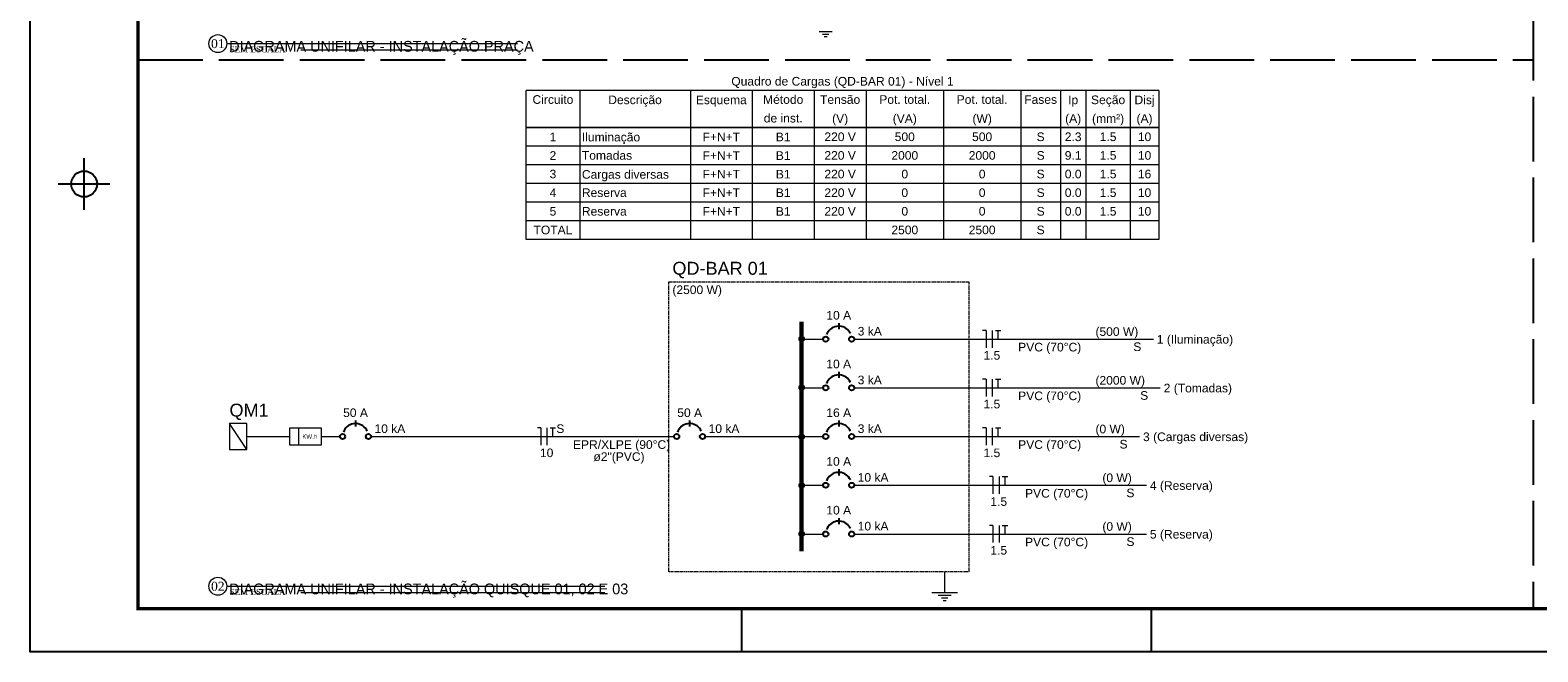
# Paper-space layout '009.DiagramasUnifilares.R00' of a CAD drawing. Header units: millimetres. Extents: x -8768 to 2147, y 15 to 4218.
# Tile 1 of 8: x 1147 to 1496, y 15 to 160. Entities that reach past the tile are written whole.
import ezdxf
from ezdxf.enums import TextEntityAlignment as Align

# ---------------------------------------------------------------- set-up
doc = ezdxf.new("R2018")
doc.units = ezdxf.units.MM
doc.header["$LTSCALE"] = 0.5
doc.linetypes.add('ACAD_ISO02W100', pattern=[15, 12, -3])
doc.linetypes.add('JIS_02_1.2', pattern=[0.25, 0.125, -0.125])
for name, color, linetype, lineweight in [('Com.NE - SIMBOLOGIA', 1, 'Continuous', 5), ('DI-Barramento', 6, 'Continuous', 60), ('DI-Disjuntor', 1, 'Continuous', 25), ('DI-Fios', 7, 'Continuous', 15), ('DI-Linhas do diagrama', 7, 'Continuous', 15), ('DI-Pontilhado', 7, 'JIS_02_1.2', 9), ('DI-Tabelas', 7, 'Continuous', 13), ('DI-Textos do diagrama', 7, 'Continuous', 9), ('DI-Títulos', 7, 'Continuous', 9)]:
    doc.layers.add(name, color=color, linetype=linetype, lineweight=lineweight)
for name, color, linetype in [('Com.NE - TEXTOS', 7, 'Continuous'), ('EL_Pranchas', 7, 'Continuous'), ('EXP_Pranchas', 7, 'Continuous')]:
    doc.layers.add(name, color=color, linetype=linetype)
doc.styles.add('Calibri', font='arial.ttf')
doc.styles.add('NORD 2012', font='times.ttf')
doc.styles.get("Standard").update_dxf_attribs({"font": 'arial.ttf'})

# ---------------------------------------------------------------- blocks, each defined once
blk = doc.blocks.new('*U35')
at = {"layer": 'EXP_Pranchas'}
for p, q in [((-987.5, 102.5), (-987.5, 114.5)), ((-993.5, 108.5), (-981.5, 108.5)), ((-835, 0), (-835, 10)), ((-740, 0), (-740, 10))]:
    blk.add_line(p, q, dxfattribs=at)
blk.add_lwpolyline([(0, 0), (-1000, 0), (-1000, 420), (0, 420)], close=True, dxfattribs=at)
at = {"layer": 'EXP_Pranchas', "const_width": 0.8}
blk.add_lwpolyline([(-975, 10), (-10, 10), (-10, 410), (-975, 410)], close=True, dxfattribs=at)
at = {"layer": 'EXP_Pranchas'}
blk.add_circle((-987.5, 108.5), 3, dxfattribs=at)
blk = doc.blocks.new('*U74')
at = {"layer": 'Com.NE - SIMBOLOGIA', "lineweight": 9}
for p, q in [((6.6, 0), (103.52, 0)), ((31.34, -2.1), (103.52, -2.1))]:
    blk.add_line(p, q, dxfattribs=at)
blk.add_circle((3.6, 0), 3, dxfattribs=at)
at = {"layer": 'Com.NE - TEXTOS', "style": 'NORD 2012'}
blk.add_attdef('NÚMERO', text='', height=3, dxfattribs=at).set_placement((3.6, 0), align=Align.MIDDLE_CENTER)
at = {"layer": 'Com.NE - TEXTOS', "lineweight": 30, "flags": 104}
blk.add_attdef('TÍTULO', text='', height=3, dxfattribs=at).set_placement((7.39, 0.9), align=Align.BOTTOM_LEFT)
at = {"layer": 'Com.NE - TEXTOS', "style": 'NORD 2012'}
blk.add_attdef('ESCALA', text='', height=2, dxfattribs=at).set_placement((7.5, -0.9), align=Align.TOP_LEFT)
blk = doc.blocks.new('*U75')
at = {"layer": 'Com.NE - SIMBOLOGIA', "lineweight": 9}
for p, q in [((6.6, 0), (132.69, 0)), ((31.34, -2.1), (132.69, -2.1))]:
    blk.add_line(p, q, dxfattribs=at)
blk.add_circle((3.6, 0), 3, dxfattribs=at)
at = {"layer": 'Com.NE - TEXTOS', "style": 'NORD 2012'}
blk.add_attdef('NÚMERO', text='', height=3, dxfattribs=at).set_placement((3.6, 0), align=Align.MIDDLE_CENTER)
at = {"layer": 'Com.NE - TEXTOS', "lineweight": 30, "flags": 104}
blk.add_attdef('TÍTULO', text='', height=3, dxfattribs=at).set_placement((7.39, 0.9), align=Align.BOTTOM_LEFT)
at = {"layer": 'Com.NE - TEXTOS', "style": 'NORD 2012'}
blk.add_attdef('ESCALA', text='', height=2, dxfattribs=at).set_placement((7.5, -0.9), align=Align.TOP_LEFT)

psp = doc.layouts.new('009.DiagramasUnifilares.R00')

# ---------------------------------------------------------------- hatches: boundary and pattern name
at = {"layer": 'DI-Linhas do diagrama', "linetype": 'Continuous'}
for points in [[(1326.27, 87.99), (1326.26, 88.04), (1326.26, 88.09), (1326.25, 88.15), (1326.23, 88.2), (1326.21, 88.24), (1326.19, 88.29), (1326.16, 88.33), (1326.13, 88.38), (1326.09, 88.41), (1326.05, 88.45), (1326.01, 88.48), (1325.97, 88.51), (1325.92, 88.53), (1325.87, 88.55), (1325.82, 88.57), (1325.77, 88.58), (1325.72, 88.59), (1325.67, 88.59), (1325.61, 88.59), (1325.56, 88.58), (1325.51, 88.57), (1325.46, 88.55), (1325.41, 88.53), (1325.37, 88.51), (1325.32, 88.48), (1325.28, 88.45), (1325.24, 88.41), (1325.21, 88.38), (1325.17, 88.33), (1325.15, 88.29), (1325.12, 88.24), (1325.1, 88.2), (1325.09, 88.15), (1325.07, 88.09), (1325.07, 88.04), (1325.07, 87.99), (1325.07, 87.94), (1325.07, 87.89), (1325.09, 87.83), (1325.1, 87.78), (1325.12, 87.74), (1325.15, 87.69), (1325.17, 87.65), (1325.21, 87.6), (1325.24, 87.57), (1325.28, 87.53), (1325.32, 87.5), (1325.37, 87.47), (1325.41, 87.45), (1325.46, 87.43), (1325.51, 87.41), (1325.56, 87.4), (1325.61, 87.39), (1325.67, 87.39), (1325.72, 87.39), (1325.77, 87.4), (1325.82, 87.41), (1325.87, 87.43), (1325.92, 87.45), (1325.97, 87.47), (1326.01, 87.5), (1326.05, 87.53), (1326.09, 87.57), (1326.13, 87.6), (1326.16, 87.65), (1326.19, 87.69), (1326.21, 87.74), (1326.23, 87.78), (1326.25, 87.83), (1326.26, 87.89), (1326.26, 87.94)], [(1326.27, 76.69), (1326.26, 76.74), (1326.26, 76.79), (1326.25, 76.85), (1326.23, 76.9), (1326.21, 76.94), (1326.19, 76.99), (1326.16, 77.03), (1326.13, 77.08), (1326.09, 77.11), (1326.05, 77.15), (1326.01, 77.18), (1325.97, 77.21), (1325.92, 77.23), (1325.87, 77.25), (1325.82, 77.27), (1325.77, 77.28), (1325.72, 77.29), (1325.67, 77.29), (1325.61, 77.29), (1325.56, 77.28), (1325.51, 77.27), (1325.46, 77.25), (1325.41, 77.23), (1325.37, 77.21), (1325.32, 77.18), (1325.28, 77.15), (1325.24, 77.11), (1325.21, 77.08), (1325.17, 77.03), (1325.15, 76.99), (1325.12, 76.94), (1325.1, 76.9), (1325.09, 76.85), (1325.07, 76.79), (1325.07, 76.74), (1325.07, 76.69), (1325.07, 76.64), (1325.07, 76.59), (1325.09, 76.53), (1325.1, 76.48), (1325.12, 76.44), (1325.15, 76.39), (1325.17, 76.35), (1325.21, 76.3), (1325.24, 76.27), (1325.28, 76.23), (1325.32, 76.2), (1325.37, 76.17), (1325.41, 76.15), (1325.46, 76.13), (1325.51, 76.11), (1325.56, 76.1), (1325.61, 76.09), (1325.67, 76.09), (1325.72, 76.09), (1325.77, 76.1), (1325.82, 76.11), (1325.87, 76.13), (1325.92, 76.15), (1325.97, 76.17), (1326.01, 76.2), (1326.05, 76.23), (1326.09, 76.27), (1326.13, 76.3), (1326.16, 76.35), (1326.19, 76.39), (1326.21, 76.44), (1326.23, 76.48), (1326.25, 76.53), (1326.26, 76.59), (1326.26, 76.64)], [(1326.27, 65.39), (1326.26, 65.44), (1326.26, 65.49), (1326.25, 65.55), (1326.23, 65.6), (1326.21, 65.64), (1326.19, 65.69), (1326.16, 65.73), (1326.13, 65.78), (1326.09, 65.81), (1326.05, 65.85), (1326.01, 65.88), (1325.97, 65.91), (1325.92, 65.93), (1325.87, 65.95), (1325.82, 65.97), (1325.77, 65.98), (1325.72, 65.99), (1325.67, 65.99), (1325.61, 65.99), (1325.56, 65.98), (1325.51, 65.97), (1325.46, 65.95), (1325.41, 65.93), (1325.37, 65.91), (1325.32, 65.88), (1325.28, 65.85), (1325.24, 65.81), (1325.21, 65.78), (1325.17, 65.73), (1325.15, 65.69), (1325.12, 65.64), (1325.1, 65.6), (1325.09, 65.55), (1325.07, 65.49), (1325.07, 65.44), (1325.07, 65.39), (1325.07, 65.34), (1325.07, 65.29), (1325.09, 65.23), (1325.1, 65.18), (1325.12, 65.14), (1325.15, 65.09), (1325.17, 65.05), (1325.21, 65), (1325.24, 64.97), (1325.28, 64.93), (1325.32, 64.9), (1325.37, 64.87), (1325.41, 64.85), (1325.46, 64.83), (1325.51, 64.81), (1325.56, 64.8), (1325.61, 64.79), (1325.67, 64.79), (1325.72, 64.79), (1325.77, 64.8), (1325.82, 64.81), (1325.87, 64.83), (1325.92, 64.85), (1325.97, 64.87), (1326.01, 64.9), (1326.05, 64.93), (1326.09, 64.97), (1326.13, 65), (1326.16, 65.05), (1326.19, 65.09), (1326.21, 65.14), (1326.23, 65.18), (1326.25, 65.23), (1326.26, 65.29), (1326.26, 65.34)], [(1326.27, 54.09), (1326.26, 54.14), (1326.26, 54.19), (1326.25, 54.25), (1326.23, 54.3), (1326.21, 54.34), (1326.19, 54.39), (1326.16, 54.43), (1326.13, 54.48), (1326.09, 54.51), (1326.05, 54.55), (1326.01, 54.58), (1325.97, 54.61), (1325.92, 54.63), (1325.87, 54.65), (1325.82, 54.67), (1325.77, 54.68), (1325.72, 54.69), (1325.67, 54.69), (1325.61, 54.69), (1325.56, 54.68), (1325.51, 54.67), (1325.46, 54.65), (1325.41, 54.63), (1325.37, 54.61), (1325.32, 54.58), (1325.28, 54.55), (1325.24, 54.51), (1325.21, 54.48), (1325.17, 54.43), (1325.15, 54.39), (1325.12, 54.34), (1325.1, 54.3), (1325.09, 54.25), (1325.07, 54.19), (1325.07, 54.14), (1325.07, 54.09), (1325.07, 54.04), (1325.07, 53.99), (1325.09, 53.93), (1325.1, 53.88), (1325.12, 53.84), (1325.15, 53.79), (1325.17, 53.75), (1325.21, 53.7), (1325.24, 53.67), (1325.28, 53.63), (1325.32, 53.6), (1325.37, 53.57), (1325.41, 53.55), (1325.46, 53.53), (1325.51, 53.51), (1325.56, 53.5), (1325.61, 53.49), (1325.67, 53.49), (1325.72, 53.49), (1325.77, 53.5), (1325.82, 53.51), (1325.87, 53.53), (1325.92, 53.55), (1325.97, 53.57), (1326.01, 53.6), (1326.05, 53.63), (1326.09, 53.67), (1326.13, 53.7), (1326.16, 53.75), (1326.19, 53.79), (1326.21, 53.84), (1326.23, 53.88), (1326.25, 53.93), (1326.26, 53.99), (1326.26, 54.04)], [(1326.27, 42.79), (1326.26, 42.84), (1326.26, 42.89), (1326.25, 42.95), (1326.23, 43), (1326.21, 43.04), (1326.19, 43.09), (1326.16, 43.13), (1326.13, 43.18), (1326.09, 43.21), (1326.05, 43.25), (1326.01, 43.28), (1325.97, 43.31), (1325.92, 43.33), (1325.87, 43.35), (1325.82, 43.37), (1325.77, 43.38), (1325.72, 43.39), (1325.67, 43.39), (1325.61, 43.39), (1325.56, 43.38), (1325.51, 43.37), (1325.46, 43.35), (1325.41, 43.33), (1325.37, 43.31), (1325.32, 43.28), (1325.28, 43.25), (1325.24, 43.21), (1325.21, 43.18), (1325.17, 43.13), (1325.15, 43.09), (1325.12, 43.04), (1325.1, 43), (1325.09, 42.95), (1325.07, 42.89), (1325.07, 42.84), (1325.07, 42.79), (1325.07, 42.74), (1325.07, 42.69), (1325.09, 42.63), (1325.1, 42.58), (1325.12, 42.54), (1325.15, 42.49), (1325.17, 42.45), (1325.21, 42.4), (1325.24, 42.37), (1325.28, 42.33), (1325.32, 42.3), (1325.37, 42.27), (1325.41, 42.25), (1325.46, 42.23), (1325.51, 42.21), (1325.56, 42.2), (1325.61, 42.19), (1325.67, 42.19), (1325.72, 42.19), (1325.77, 42.2), (1325.82, 42.21), (1325.87, 42.23), (1325.92, 42.25), (1325.97, 42.27), (1326.01, 42.3), (1326.05, 42.33), (1326.09, 42.37), (1326.13, 42.4), (1326.16, 42.45), (1326.19, 42.49), (1326.21, 42.54), (1326.23, 42.58), (1326.25, 42.63), (1326.26, 42.69), (1326.26, 42.74)]]:
    psp.add_hatch(color=9, dxfattribs=at).paths.add_polyline_path(points)

# ---------------------------------------------------------------- linework, layer by layer
at = {"linetype": 'ACAD_ISO02W100', "ltscale": 2.5}
for p, q in [((1495.25, 425.46), (1495.25, 25.46)), ((1171.82, 152.72), (1495.25, 152.72))]:
    psp.add_line(p, q, dxfattribs=at)
at = {"layer": 'DI-Barramento'}
psp.add_line((1325.67, 91.99), (1325.67, 38.79), dxfattribs=at)
at = {"layer": 'DI-Disjuntor'}
for p, q in [((1334.27, 91.69), (1334.27, 90.29)), ((1334.27, 80.39), (1334.27, 78.99)), ((1222.25, 69.09), (1222.25, 67.69)), ((1299.71, 69.09), (1299.71, 67.69)), ((1334.27, 69.09), (1334.27, 67.69)), ((1334.27, 57.79), (1334.27, 56.39)), ((1334.27, 46.49), (1334.27, 45.09))]:
    psp.add_line(p, q, dxfattribs=at)
for points in [[(1336.98, 89.26), (1336.8, 89.6), (1336.56, 89.92), (1336.29, 90.2), (1335.99, 90.45), (1335.65, 90.65), (1335.29, 90.81), (1334.91, 90.92), (1334.53, 90.98), (1334.13, 90.99), (1333.74, 90.94), (1333.36, 90.85), (1333, 90.71), (1332.65, 90.52), (1332.34, 90.29), (1332.05, 90.02), (1331.81, 89.71), (1331.6, 89.38), (1331.45, 89.02)], [(1336.98, 77.96), (1336.8, 78.3), (1336.56, 78.62), (1336.29, 78.9), (1335.99, 79.15), (1335.65, 79.35), (1335.29, 79.51), (1334.91, 79.62), (1334.53, 79.68), (1334.13, 79.69), (1333.74, 79.64), (1333.36, 79.55), (1333, 79.41), (1332.65, 79.22), (1332.34, 78.99), (1332.05, 78.72), (1331.81, 78.41), (1331.6, 78.08), (1331.45, 77.72)], [(1224.97, 66.66), (1224.78, 67), (1224.55, 67.32), (1224.28, 67.6), (1223.97, 67.85), (1223.63, 68.05), (1223.27, 68.21), (1222.9, 68.32), (1222.51, 68.38), (1222.12, 68.39), (1221.73, 68.34), (1221.35, 68.25), (1220.98, 68.11), (1220.64, 67.92), (1220.32, 67.69), (1220.04, 67.42), (1219.79, 67.11), (1219.59, 66.78), (1219.43, 66.42)], [(1302.42, 66.66), (1302.24, 67), (1302, 67.32), (1301.73, 67.6), (1301.43, 67.85), (1301.09, 68.05), (1300.73, 68.21), (1300.35, 68.32), (1299.97, 68.38), (1299.57, 68.39), (1299.18, 68.34), (1298.8, 68.25), (1298.44, 68.11), (1298.09, 67.92), (1297.78, 67.69), (1297.49, 67.42), (1297.25, 67.11), (1297.04, 66.78), (1296.89, 66.42)], [(1336.98, 66.66), (1336.8, 67), (1336.56, 67.32), (1336.29, 67.6), (1335.99, 67.85), (1335.65, 68.05), (1335.29, 68.21), (1334.91, 68.32), (1334.53, 68.38), (1334.13, 68.39), (1333.74, 68.34), (1333.36, 68.25), (1333, 68.11), (1332.65, 67.92), (1332.34, 67.69), (1332.05, 67.42), (1331.81, 67.11), (1331.6, 66.78), (1331.45, 66.42)], [(1336.98, 55.36), (1336.8, 55.7), (1336.56, 56.02), (1336.29, 56.3), (1335.99, 56.55), (1335.65, 56.75), (1335.29, 56.91), (1334.91, 57.02), (1334.53, 57.08), (1334.13, 57.09), (1333.74, 57.04), (1333.36, 56.95), (1333, 56.81), (1332.65, 56.62), (1332.34, 56.39), (1332.05, 56.12), (1331.81, 55.81), (1331.6, 55.48), (1331.45, 55.12)], [(1336.98, 44.06), (1336.8, 44.4), (1336.56, 44.72), (1336.29, 45), (1335.99, 45.25), (1335.65, 45.45), (1335.29, 45.61), (1334.91, 45.72), (1334.53, 45.78), (1334.13, 45.79), (1333.74, 45.74), (1333.36, 45.65), (1333, 45.51), (1332.65, 45.32), (1332.34, 45.09), (1332.05, 44.82), (1331.81, 44.51), (1331.6, 44.18), (1331.45, 43.82)]]:
    psp.add_lwpolyline(points, dxfattribs=at)
for centre in [(1331.27, 87.99), (1337.27, 87.99), (1331.27, 76.69), (1337.27, 76.69), (1219.25, 65.39), (1225.25, 65.39), (1296.71, 65.39), (1302.71, 65.39), (1331.27, 65.39), (1337.27, 65.39), (1331.27, 54.09), (1337.27, 54.09), (1331.27, 42.79), (1337.27, 42.79)]:
    psp.add_circle(centre, 0.6, dxfattribs=at)
at = {"layer": 'DI-Fios'}
for p, q in [((1368.43, 89.99), (1367.63, 89.99)), ((1368.43, 89.99), (1368.43, 85.99)), ((1369.83, 89.99), (1369.83, 85.99)), ((1370.59, 89.99), (1371.87, 89.99)), ((1371.23, 87.99), (1371.23, 89.99)), ((1368.43, 78.69), (1367.63, 78.69)), ((1368.43, 78.69), (1368.43, 74.69)), ((1369.83, 78.69), (1369.83, 74.69)), ((1370.59, 78.69), (1371.87, 78.69)), ((1371.23, 76.69), (1371.23, 78.69)), ((1265.21, 67.39), (1264.41, 67.39)), ((1265.21, 67.39), (1265.21, 63.39)), ((1266.61, 67.39), (1266.61, 63.39)), ((1267.37, 67.39), (1268.65, 67.39)), ((1268.01, 65.39), (1268.01, 67.39)), ((1368.43, 67.39), (1367.63, 67.39)), ((1368.43, 67.39), (1368.43, 63.39)), ((1369.83, 67.39), (1369.83, 63.39)), ((1370.59, 67.39), (1371.87, 67.39)), ((1371.23, 65.39), (1371.23, 67.39)), ((1370.03, 56.09), (1369.23, 56.09)), ((1370.03, 56.09), (1370.03, 52.09)), ((1371.43, 56.09), (1371.43, 52.09)), ((1372.19, 56.09), (1373.47, 56.09)), ((1372.83, 54.09), (1372.83, 56.09)), ((1370.03, 44.79), (1369.23, 44.79)), ((1370.03, 44.79), (1370.03, 40.79)), ((1371.43, 44.79), (1371.43, 40.79)), ((1372.19, 44.79), (1373.47, 44.79)), ((1372.83, 42.79), (1372.83, 44.79))]:
    psp.add_line(p, q, dxfattribs=at)
at = {"layer": 'DI-Linhas do diagrama'}
for p, q in [((1326.27, 87.99), (1330.67, 87.99)), ((1337.87, 87.99), (1353.43, 87.99)), ((1353.43, 87.99), (1358.43, 87.99)), ((1358.43, 87.99), (1368.43, 87.99)), ((1368.43, 87.99), (1371.23, 87.99)), ((1371.23, 87.99), (1382.83, 87.99)), ((1382.83, 87.99), (1393.79, 87.99)), ((1393.79, 87.99), (1404.01, 87.99)), ((1404.01, 87.99), (1407.21, 87.99)), ((1326.27, 76.69), (1330.67, 76.69)), ((1337.87, 76.69), (1353.43, 76.69)), ((1353.43, 76.69), (1358.43, 76.69)), ((1358.43, 76.69), (1368.43, 76.69)), ((1368.43, 76.69), (1371.23, 76.69)), ((1371.23, 76.69), (1382.83, 76.69)), ((1382.83, 76.69), (1393.79, 76.69)), ((1393.79, 76.69), (1405.61, 76.69)), ((1405.61, 76.69), (1408.81, 76.69)), ((1197.03, 62.39), (1193.03, 68.39)), ((1209.05, 67.39), (1209.05, 63.39)), ((1197.03, 65.39), (1207.05, 65.39)), ((1214.25, 65.39), (1218.65, 65.39)), ((1225.85, 65.39), (1265.21, 65.39)), ((1265.21, 65.39), (1268.01, 65.39)), ((1268.01, 65.39), (1283.18, 65.39)), ((1283.18, 65.39), (1296.11, 65.39)), ((1303.31, 65.39), (1315.67, 65.39)), ((1315.67, 65.39), (1320.67, 65.39)), ((1320.67, 65.39), (1325.67, 65.39)), ((1326.27, 65.39), (1330.67, 65.39)), ((1337.87, 65.39), (1353.43, 65.39)), ((1353.43, 65.39), (1358.43, 65.39)), ((1358.43, 65.39), (1368.43, 65.39)), ((1368.43, 65.39), (1371.23, 65.39)), ((1371.23, 65.39), (1382.83, 65.39)), ((1382.83, 65.39), (1393.79, 65.39)), ((1393.79, 65.39), (1400.82, 65.39)), ((1400.82, 65.39), (1404.02, 65.39)), ((1326.27, 54.09), (1330.67, 54.09)), ((1337.87, 54.09), (1355.03, 54.09)), ((1355.03, 54.09), (1360.03, 54.09)), ((1360.03, 54.09), (1370.03, 54.09)), ((1370.03, 54.09), (1372.83, 54.09)), ((1372.83, 54.09), (1384.43, 54.09)), ((1384.43, 54.09), (1395.39, 54.09)), ((1395.39, 54.09), (1402.41, 54.09)), ((1402.41, 54.09), (1405.61, 54.09)), ((1326.27, 42.79), (1330.67, 42.79)), ((1337.87, 42.79), (1355.03, 42.79)), ((1355.03, 42.79), (1360.03, 42.79)), ((1360.03, 42.79), (1370.03, 42.79)), ((1370.03, 42.79), (1372.83, 42.79)), ((1372.83, 42.79), (1384.43, 42.79)), ((1384.43, 42.79), (1395.39, 42.79)), ((1395.39, 42.79), (1402.41, 42.79)), ((1402.41, 42.79), (1405.61, 42.79))]:
    psp.add_line(p, q, dxfattribs=at)
for points in [[(1193.03, 62.39), (1197.03, 62.39), (1197.03, 68.39), (1193.03, 68.39), (1193.03, 62.39)], [(1207.05, 67.39), (1214.25, 67.39), (1214.25, 63.39), (1207.05, 63.39), (1207.05, 67.39)]]:
    psp.add_lwpolyline(points, dxfattribs=at)
for centre in [(1325.67, 87.99), (1325.67, 87.99), (1325.67, 76.69), (1325.67, 76.69), (1325.67, 65.39), (1325.67, 65.39), (1325.67, 54.09), (1325.67, 54.09), (1325.67, 42.79), (1325.67, 42.79)]:
    psp.add_circle(centre, 0.6, dxfattribs=at)
at = {"layer": 'DI-Pontilhado'}
psp.add_lwpolyline([(1294.91, 101.29), (1364.43, 101.29), (1364.43, 33.99), (1294.91, 33.99), (1294.91, 101.29)], dxfattribs=at)
at = {"layer": 'DI-Tabelas'}
for p, q in [((1408.48, 145.68), (1261.8, 145.68)), ((1261.8, 141.36), (1261.8, 145.68)), ((1274.23, 145.68), (1274.23, 141.36)), ((1299.88, 145.68), (1299.88, 141.36)), ((1314.23, 145.68), (1314.23, 141.36)), ((1328.58, 145.68), (1328.58, 141.36)), ((1340.61, 145.68), (1340.61, 141.36)), ((1358.55, 145.68), (1358.55, 141.36)), ((1376.49, 145.68), (1376.49, 141.36)), ((1385.68, 145.68), (1385.68, 141.36)), ((1391.57, 145.68), (1391.57, 141.36)), ((1401.87, 145.68), (1401.87, 141.36)), ((1408.48, 145.68), (1408.48, 141.36)), ((1261.8, 137.04), (1261.8, 141.36)), ((1274.23, 141.36), (1274.23, 137.04)), ((1299.88, 141.36), (1299.88, 137.04)), ((1314.23, 141.36), (1314.23, 137.04)), ((1328.58, 141.36), (1328.58, 137.04)), ((1340.61, 141.36), (1340.61, 137.04)), ((1358.55, 141.36), (1358.55, 137.04)), ((1376.49, 141.36), (1376.49, 137.04)), ((1385.68, 141.36), (1385.68, 137.04)), ((1391.57, 141.36), (1391.57, 137.04)), ((1401.87, 141.36), (1401.87, 137.04)), ((1408.48, 141.36), (1408.48, 137.04)), ((1274.23, 137.04), (1261.8, 137.04)), ((1261.8, 132.72), (1261.8, 137.04)), ((1261.8, 137.04), (1274.23, 137.04)), ((1299.88, 137.04), (1274.23, 137.04)), ((1274.23, 137.04), (1274.23, 132.72)), ((1274.23, 137.04), (1299.88, 137.04)), ((1314.23, 137.04), (1299.88, 137.04)), ((1299.88, 137.04), (1299.88, 132.72)), ((1299.88, 137.04), (1314.23, 137.04)), ((1328.58, 137.04), (1314.23, 137.04)), ((1314.23, 137.04), (1314.23, 132.72)), ((1314.23, 137.04), (1328.58, 137.04)), ((1340.61, 137.04), (1328.58, 137.04)), ((1328.58, 137.04), (1328.58, 132.72)), ((1328.58, 137.04), (1340.61, 137.04)), ((1358.55, 137.04), (1340.61, 137.04)), ((1340.61, 137.04), (1340.61, 132.72)), ((1340.61, 137.04), (1358.55, 137.04)), ((1376.49, 137.04), (1358.55, 137.04)), ((1358.55, 137.04), (1358.55, 132.72)), ((1358.55, 137.04), (1376.49, 137.04)), ((1385.68, 137.04), (1376.49, 137.04)), ((1376.49, 137.04), (1376.49, 132.72)), ((1376.49, 137.04), (1385.68, 137.04)), ((1391.57, 137.04), (1385.68, 137.04)), ((1385.68, 137.04), (1385.68, 132.72)), ((1385.68, 137.04), (1391.57, 137.04)), ((1401.87, 137.04), (1391.57, 137.04)), ((1391.57, 137.04), (1391.57, 132.72)), ((1391.57, 137.04), (1401.87, 137.04)), ((1408.48, 137.04), (1401.87, 137.04)), ((1401.87, 137.04), (1401.87, 132.72)), ((1401.87, 137.04), (1408.48, 137.04)), ((1408.48, 137.04), (1408.48, 132.72)), ((1274.23, 132.72), (1261.8, 132.72)), ((1261.8, 128.4), (1261.8, 132.72)), ((1299.88, 132.72), (1274.23, 132.72)), ((1274.23, 132.72), (1274.23, 128.4)), ((1314.23, 132.72), (1299.88, 132.72)), ((1299.88, 132.72), (1299.88, 128.4)), ((1328.58, 132.72), (1314.23, 132.72)), ((1314.23, 132.72), (1314.23, 128.4)), ((1340.61, 132.72), (1328.58, 132.72)), ((1328.58, 132.72), (1328.58, 128.4)), ((1358.55, 132.72), (1340.61, 132.72)), ((1340.61, 132.72), (1340.61, 128.4)), ((1376.49, 132.72), (1358.55, 132.72)), ((1358.55, 132.72), (1358.55, 128.4)), ((1385.68, 132.72), (1376.49, 132.72)), ((1376.49, 132.72), (1376.49, 128.4)), ((1391.57, 132.72), (1385.68, 132.72)), ((1385.68, 132.72), (1385.68, 128.4)), ((1401.87, 132.72), (1391.57, 132.72)), ((1391.57, 132.72), (1391.57, 128.4)), ((1408.48, 132.72), (1401.87, 132.72)), ((1401.87, 132.72), (1401.87, 128.4)), ((1408.48, 132.72), (1408.48, 128.4)), ((1274.23, 128.4), (1261.8, 128.4)), ((1261.8, 124.08), (1261.8, 128.4)), ((1299.88, 128.4), (1274.23, 128.4)), ((1274.23, 128.4), (1274.23, 124.08)), ((1314.23, 128.4), (1299.88, 128.4)), ((1299.88, 128.4), (1299.88, 124.08)), ((1328.58, 128.4), (1314.23, 128.4)), ((1314.23, 128.4), (1314.23, 124.08)), ((1340.61, 128.4), (1328.58, 128.4)), ((1328.58, 128.4), (1328.58, 124.08)), ((1358.55, 128.4), (1340.61, 128.4)), ((1340.61, 128.4), (1340.61, 124.08)), ((1376.49, 128.4), (1358.55, 128.4)), ((1358.55, 128.4), (1358.55, 124.08)), ((1385.68, 128.4), (1376.49, 128.4)), ((1376.49, 128.4), (1376.49, 124.08)), ((1391.57, 128.4), (1385.68, 128.4)), ((1385.68, 128.4), (1385.68, 124.08)), ((1401.87, 128.4), (1391.57, 128.4)), ((1391.57, 128.4), (1391.57, 124.08)), ((1408.48, 128.4), (1401.87, 128.4)), ((1401.87, 128.4), (1401.87, 124.08)), ((1408.48, 128.4), (1408.48, 124.08)), ((1274.23, 124.08), (1261.8, 124.08)), ((1261.8, 119.76), (1261.8, 124.08)), ((1299.88, 124.08), (1274.23, 124.08)), ((1274.23, 124.08), (1274.23, 119.76)), ((1314.23, 124.08), (1299.88, 124.08)), ((1299.88, 124.08), (1299.88, 119.76)), ((1328.58, 124.08), (1314.23, 124.08)), ((1314.23, 124.08), (1314.23, 119.76)), ((1340.61, 124.08), (1328.58, 124.08)), ((1328.58, 124.08), (1328.58, 119.76)), ((1358.55, 124.08), (1340.61, 124.08)), ((1340.61, 124.08), (1340.61, 119.76)), ((1376.49, 124.08), (1358.55, 124.08)), ((1358.55, 124.08), (1358.55, 119.76)), ((1385.68, 124.08), (1376.49, 124.08)), ((1376.49, 124.08), (1376.49, 119.76)), ((1391.57, 124.08), (1385.68, 124.08)), ((1385.68, 124.08), (1385.68, 119.76)), ((1401.87, 124.08), (1391.57, 124.08)), ((1391.57, 124.08), (1391.57, 119.76)), ((1408.48, 124.08), (1401.87, 124.08)), ((1401.87, 124.08), (1401.87, 119.76)), ((1408.48, 124.08), (1408.48, 119.76)), ((1274.23, 119.76), (1261.8, 119.76)), ((1261.8, 115.44), (1261.8, 119.76)), ((1299.88, 119.76), (1274.23, 119.76)), ((1274.23, 119.76), (1274.23, 115.44)), ((1314.23, 119.76), (1299.88, 119.76)), ((1299.88, 119.76), (1299.88, 115.44)), ((1328.58, 119.76), (1314.23, 119.76)), ((1314.23, 119.76), (1314.23, 115.44)), ((1340.61, 119.76), (1328.58, 119.76)), ((1328.58, 119.76), (1328.58, 115.44)), ((1358.55, 119.76), (1340.61, 119.76)), ((1340.61, 119.76), (1340.61, 115.44)), ((1376.49, 119.76), (1358.55, 119.76)), ((1358.55, 119.76), (1358.55, 115.44)), ((1385.68, 119.76), (1376.49, 119.76)), ((1376.49, 119.76), (1376.49, 115.44)), ((1391.57, 119.76), (1385.68, 119.76)), ((1385.68, 119.76), (1385.68, 115.44)), ((1401.87, 119.76), (1391.57, 119.76)), ((1391.57, 119.76), (1391.57, 115.44)), ((1408.48, 119.76), (1401.87, 119.76)), ((1401.87, 119.76), (1401.87, 115.44)), ((1408.48, 119.76), (1408.48, 115.44)), ((1274.23, 115.44), (1261.8, 115.44)), ((1261.8, 111.12), (1261.8, 115.44)), ((1299.88, 115.44), (1274.23, 115.44)), ((1274.23, 115.44), (1274.23, 111.12)), ((1314.23, 115.44), (1299.88, 115.44)), ((1299.88, 115.44), (1299.88, 111.12)), ((1328.58, 115.44), (1314.23, 115.44)), ((1314.23, 115.44), (1314.23, 111.12)), ((1340.61, 115.44), (1328.58, 115.44)), ((1328.58, 115.44), (1328.58, 111.12)), ((1358.55, 115.44), (1340.61, 115.44)), ((1340.61, 115.44), (1340.61, 111.12)), ((1376.49, 115.44), (1358.55, 115.44)), ((1358.55, 115.44), (1358.55, 111.12)), ((1385.68, 115.44), (1376.49, 115.44)), ((1376.49, 115.44), (1376.49, 111.12)), ((1391.57, 115.44), (1385.68, 115.44)), ((1385.68, 115.44), (1385.68, 111.12)), ((1401.87, 115.44), (1391.57, 115.44)), ((1391.57, 115.44), (1391.57, 111.12)), ((1408.48, 115.44), (1401.87, 115.44)), ((1401.87, 115.44), (1401.87, 111.12)), ((1408.48, 115.44), (1408.48, 111.12)), ((1274.23, 111.12), (1261.8, 111.12)), ((1299.88, 111.12), (1274.23, 111.12)), ((1314.23, 111.12), (1299.88, 111.12)), ((1328.58, 111.12), (1314.23, 111.12)), ((1340.61, 111.12), (1328.58, 111.12)), ((1358.55, 111.12), (1340.61, 111.12)), ((1376.49, 111.12), (1358.55, 111.12)), ((1385.68, 111.12), (1376.49, 111.12)), ((1391.57, 111.12), (1385.68, 111.12)), ((1401.87, 111.12), (1391.57, 111.12)), ((1408.48, 111.12), (1401.87, 111.12))]:
    psp.add_line(p, q, dxfattribs=at)
at = {"layer": 'DI-Textos do diagrama'}
for p, q in [((1329.75, 159.34), (1332.75, 159.34)), ((1330.5, 158.74), (1332, 158.74)), ((1330.88, 158.14), (1331.63, 158.14)), ((1358.83, 33.99), (1358.83, 29.19)), ((1355.83, 29.19), (1361.83, 29.19)), ((1357.33, 28.59), (1360.33, 28.59)), ((1358.08, 27.99), (1359.58, 27.99)), ((1358.45, 27.39), (1359.2, 27.39))]:
    psp.add_line(p, q, dxfattribs=at)

# ---------------------------------------------------------------- block references
at = {"layer": 'Com.NE - SIMBOLOGIA'}
ref = psp.add_blockref('*U74', (1187.83, 156.51), dxfattribs=dict(at, xscale=0.695, yscale=0.695, zscale=0.695))
ref.add_attrib('NÚMERO', '01', dxfattribs={"layer": 'Com.NE - TEXTOS', "height": 2.085, "style": 'NORD 2012'}).set_placement((1190.33, 156.51), align=Align.MIDDLE_CENTER)
lines = psp.add_mtext('DIAGRAMA UNIFILAR - INSTALAÇÃO PRAÇA', dxfattribs={"layer": 'Com.NE - TEXTOS', "insert": (1192.96, 157.14), "char_height": 2.5, "attachment_point": 1})
ref.add_attrib('TÍTULO', '', (1192.96, 157.14), dxfattribs={"flags": 104}).embed_mtext(lines)
ref.add_attrib('ESCALA', 'SEM ESCALA', dxfattribs={"layer": 'Com.NE - TEXTOS', "height": 1.39, "style": 'NORD 2012'}).set_placement((1193.04, 155.89), align=Align.TOP_LEFT)
ref = psp.add_blockref('*U75', (1187.83, 30.68), dxfattribs=dict(at, xscale=0.695, yscale=0.695, zscale=0.695))
ref.add_attrib('NÚMERO', '02', dxfattribs={"layer": 'Com.NE - TEXTOS', "height": 2.085, "style": 'NORD 2012'}).set_placement((1190.33, 30.68), align=Align.MIDDLE_CENTER)
lines = psp.add_mtext('DIAGRAMA UNIFILAR - INSTALAÇÃO QUISQUE 01, 02 E 03', dxfattribs={"layer": 'Com.NE - TEXTOS', "insert": (1192.96, 31.3), "char_height": 2.5, "attachment_point": 1})
ref.add_attrib('TÍTULO', '', (1192.96, 31.3), dxfattribs={"flags": 104}).embed_mtext(lines)
ref.add_attrib('ESCALA', 'SEM ESCALA', dxfattribs={"layer": 'Com.NE - TEXTOS', "height": 1.39, "style": 'NORD 2012'}).set_placement((1193.04, 30.05), align=Align.TOP_LEFT)
at = {"layer": 'EL_Pranchas'}
psp.add_blockref('*U35', (2146.82, 15.46), dxfattribs=at)

# ---------------------------------------------------------------- texts
at = {"layer": 'DI-Tabelas', "char_height": 2, "line_spacing_factor": 0.6, "style": 'Calibri'}
for s, insert, width, attachment_point in [('Quadro de Cargas (QD-BAR 01) - Nível 1', (1335.14, 146.18), 101.6676, 8), ('Circuito', (1268.02, 142.52), 19.8648, 8), ('Descrição', (1287.05, 141.86), 24.7962, 8), ('Esquema', (1307.05, 141.86), 23.354, 8), ('Método', (1321.4, 142.52), 20.5972, 8), ('Tensão', (1334.6, 142.52), 18.3286, 8), ('Pot. total.', (1349.58, 142.52), 25.3108, 8), ('Pot. total.', (1367.52, 142.52), 25.3108, 8), ('Fases', (1381.08, 142.52), 13.9793, 8), ('Ip', (1388.62, 141.86), 4.9014, 8), ('Seção', (1396.72, 141.86), 15.0423, 8), ('Disj', (1405.17, 141.86), 9.292, 8), ('de inst.', (1321.4, 138.2), 18.7981, 8), ('(V)', (1334.6, 137.54), 7.3991, 8), ('(VA)', (1349.58, 137.54), 11.046, 8), ('(W)', (1367.52, 137.54), 9.431, 8), ('(A)', (1388.62, 137.54), 7.4704, 8), ('(mm²)', (1396.72, 137.54), 16.0075, 8), ('(A)', (1405.17, 137.54), 7.4704, 8), ('1', (1268.02, 133.88), 3.1925, 8), ('F+N+T', (1307.05, 133.88), 16.3155, 8), ('B1', (1321.4, 133.88), 6.6216, 8), ('220 V', (1334.6, 133.88), 14.5765, 8), ('500', (1349.58, 133.88), 9.5775, 8), ('500', (1367.52, 133.88), 9.5775, 8), ('S', (1381.08, 133.88), 2.8958, 8), ('2.3', (1388.62, 133.88), 7.9775, 8), ('1.5', (1396.72, 133.88), 7.9775, 8), ('10', (1405.17, 133.88), 6.385, 8), ('Iluminação', (1274.73, 133.22), 28.169, 7), ('2', (1268.02, 129.56), 3.1925, 8), ('Tomadas', (1274.73, 129.56), 23.2451, 7), ('F+N+T', (1307.05, 129.56), 16.3155, 8), ('B1', (1321.4, 129.56), 6.6216, 8), ('220 V', (1334.6, 129.56), 14.5765, 8), ('2000', (1349.58, 129.56), 12.77, 8), ('2000', (1367.52, 129.56), 12.77, 8), ('S', (1381.08, 129.56), 2.8958, 8), ('9.1', (1388.62, 129.56), 7.9775, 8), ('1.5', (1396.72, 129.56), 7.9775, 8), ('10', (1405.17, 129.56), 6.385, 8), ('3', (1268.02, 125.24), 3.1925, 8), ('Cargas diversas', (1274.73, 124.58), 39.339, 7), ('F+N+T', (1307.05, 125.24), 16.3155, 8), ('B1', (1321.4, 125.24), 6.6216, 8), ('220 V', (1334.6, 125.24), 14.5765, 8), ('0', (1349.58, 125.24), 3.1925, 8), ('0', (1367.52, 125.24), 3.1925, 8), ('S', (1381.08, 125.24), 2.8958, 8), ('0.0', (1388.62, 125.24), 7.9775, 8), ('1.5', (1396.72, 125.24), 7.9775, 8), ('16', (1405.17, 125.24), 6.385, 8), ('4', (1268.02, 120.92), 3.1925, 8), ('Reserva', (1274.73, 120.92), 20.2216, 7), ('F+N+T', (1307.05, 120.92), 16.3155, 8), ('B1', (1321.4, 120.92), 6.6216, 8), ('220 V', (1334.6, 120.92), 14.5765, 8), ('0', (1349.58, 120.92), 3.1925, 8), ('0', (1367.52, 120.92), 3.1925, 8), ('S', (1381.08, 120.92), 2.8958, 8), ('0.0', (1388.62, 120.92), 7.9775, 8), ('1.5', (1396.72, 120.92), 7.9775, 8), ('10', (1405.17, 120.92), 6.385, 8), ('5', (1268.02, 116.6), 3.1925, 8), ('Reserva', (1274.73, 116.6), 20.2216, 7), ('F+N+T', (1307.05, 116.6), 16.3155, 8), ('B1', (1321.4, 116.6), 6.6216, 8), ('220 V', (1334.6, 116.6), 14.5765, 8), ('0', (1349.58, 116.6), 3.1925, 8), ('0', (1367.52, 116.6), 3.1925, 8), ('S', (1381.08, 116.6), 2.8958, 8), ('0.0', (1388.62, 116.6), 7.9775, 8), ('1.5', (1396.72, 116.6), 7.9775, 8), ('10', (1405.17, 116.6), 6.385, 8), ('TOTAL', (1268.02, 112.28), 16.6122, 8), ('2500', (1349.58, 112.28), 12.77, 8), ('2500', (1367.52, 112.28), 12.77, 8), ('S', (1381.08, 112.28), 2.8958, 8)]:
    psp.add_mtext(s, dxfattribs=dict(at, insert=insert, width=width, attachment_point=attachment_point))
at = {"layer": 'DI-Textos do diagrama', "attachment_point": 7, "line_spacing_factor": 0.6, "style": 'Calibri'}
for s, insert, char_height, width in [('(2500 W)', (1295.71, 97.83), 2, 23.6244), ('10 A', (1331.4, 92.49), 2, 11.4554), ('3 kA', (1338.67, 88.79), 2, 11.1286), ('(500 W)', (1393.79, 88.13), 2, 20.4319), ('PVC (70%%dC)', (1375.87, 84.53), 2, 27.8498), ('S', (1402.56, 85.19), 2, 2.8958), ('1 (Iluminação)', (1408.01, 86.33), 2, 36.6085), ('1.5', (1367.84, 83.19), 2, 7.9775), ('10 A', (1331.4, 81.19), 2, 11.4554), ('3 kA', (1338.67, 77.49), 2, 11.1286), ('(2000 W)', (1393.79, 76.83), 2, 23.6244), ('2 (Tomadas)', (1409.61, 75.03), 2, 31.6845), ('1.5', (1367.84, 71.89), 2, 7.9775), ('PVC (70%%dC)', (1375.87, 73.23), 2, 27.8498), ('S', (1404.16, 73.89), 2, 2.8958), ('50 A', (1219.38, 69.89), 2, 11.4554), ('50 A', (1296.84, 69.89), 2, 11.4554), ('16 A', (1331.4, 69.89), 2, 11.4554), ('10 kA', (1226.65, 66.19), 2, 14.3211), ('S', (1268.81, 66.19), 2, 2.8958), ('10 kA', (1304.11, 66.19), 2, 14.3211), ('3 kA', (1338.67, 66.19), 2, 11.1286), ('(0 W)', (1393.79, 65.53), 2, 14.0469), ('3 (Cargas diversas)', (1404.82, 63.73), 2, 47.7784), ('KW.h', (1209.93, 64.89), 1, 6.8939), ('10', (1265.01, 60.59), 2, 6.385), ('EPR/XLPE (90%%dC)', (1272.66, 61.93), 2, 42.0958), ('1.5', (1367.84, 60.59), 2, 7.9775), ('PVC (70%%dC)', (1375.87, 61.93), 2, 27.8498), ('S', (1399.37, 62.59), 2, 2.8958), ('ø2"(PVC)', (1277.41, 59.13), 2, 23.0723), ('10 A', (1331.4, 58.59), 2, 11.4554), ('10 kA', (1338.67, 54.89), 2, 14.3211), ('(0 W)', (1395.39, 54.23), 2, 14.0469), ('PVC (70%%dC)', (1377.47, 50.63), 2, 27.8498), ('S', (1400.97, 51.29), 2, 2.8958), ('4 (Reserva)', (1406.41, 52.43), 2, 28.661), ('10 A', (1331.4, 47.29), 2, 11.4554), ('1.5', (1369.43, 49.29), 2, 7.9775), ('10 kA', (1338.67, 43.59), 2, 14.3211), ('(0 W)', (1395.39, 42.93), 2, 14.0469), ('PVC (70%%dC)', (1377.47, 39.33), 2, 27.8498), ('S', (1400.97, 39.99), 2, 2.8958), ('5 (Reserva)', (1406.41, 41.13), 2, 28.661), ('1.5', (1369.43, 37.99), 2, 7.9775)]:
    psp.add_mtext(s, dxfattribs=dict(at, insert=insert, char_height=char_height, width=width))
at = {"layer": 'DI-Títulos', "char_height": 3, "attachment_point": 7, "line_spacing_factor": 0.6, "style": 'Calibri'}
for s, insert, width in [('QD-BAR 01', (1295.71, 102.09), 42.5296), ('QM1', (1193.03, 69.19), 19.2338)]:
    psp.add_mtext(s, dxfattribs=dict(at, insert=insert, width=width))

doc.saveas('drawing.dxf')
